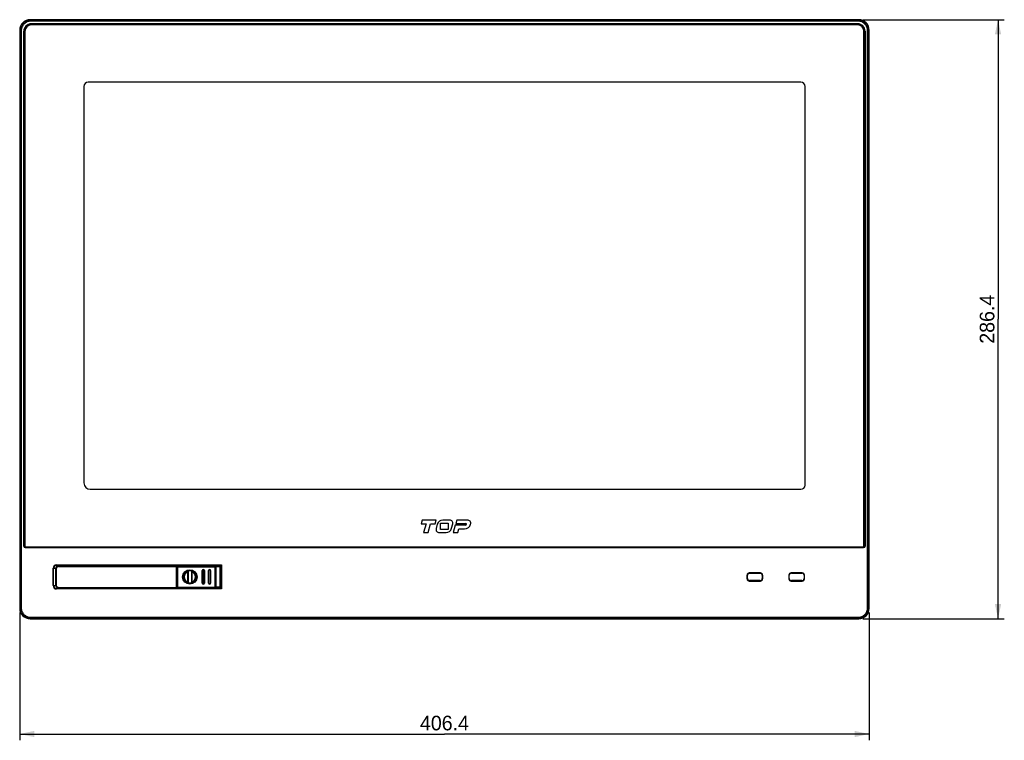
# Model space of a CAD drawing. Header units: millimetres. Extents: x 0 to 1682, y 0 to 1188.
# Tile 11 of 35: x 367 to 838, y 431 to 775. Entities that reach past the tile are written whole.
import ezdxf

# ---------------------------------------------------------------- set-up
doc = ezdxf.new("R2010")
doc.units = ezdxf.units.MM
doc.header["$LTSCALE"] = 92.51
doc.layers.get('0').update_dxf_attribs({"linetype": 'CONTINUOUS'})
for name, color, linetype in [('2D-TOPRC1500_00-DIM', 7, 'CONTINUOUS'), ('FR_HOST_COVER-GUIDE-SHAPE', 7, 'CONTINUOUS'), ('FR_HOST_COVER-LOCK-SHAPE', 7, 'CONTINUOUS'), ('FR_HOST_USB_COVER-SHAPE', 7, 'CONTINUOUS'), ('FRONT_CASE-RC15_B-SHAPE', 7, 'CONTINUOUS'), ('IRDA_WINDOW-SHAPE', 7, 'CONTINUOUS'), ('LED_WINDOW-SHAPE', 7, 'CONTINUOUS'), ('LOCKING_KEY-SHAPE', 7, 'CONTINUOUS'), ('TOUCH-15W-SHAPE', 7, 'CONTINUOUS'), ('USB_COVER_HINGE_PIN-RTW-SHAPE', 7, 'CONTINUOUS')]:
    doc.layers.add(name, color=color, linetype=linetype)
doc.styles.get("Standard").update_dxf_attribs({"font": 'GOTHIC.TTF'})
doc.dimstyles.new('DIMSTYLE_1', dxfattribs={"dimtxt": 7, "dimasz": 7, "dimexe": 1.5, "dimexo": 1, "dimgap": 0.875, "dimtad": 1, "dimdec": 5, "dimdsep": 46, "dimtxsty": 'Standard', "dimblk": '_FILLED', "dimblk1": '_FILLED', "dimblk2": '_FILLED', "dimcen": 0.09, "dimadec": 5, "dimazin": 2, "dimtp": 0.8, "dimtm": 0.8, "dimtfac": 1, "dimtdec": 5, "dimtofl": 0, "dimtmove": 0, "dimatfit": 3, "dimldrblk": '_FILLED', "dimfxl": 1, "dimtolj": 1, "dimarcsym": 0})
doc.dimstyles.new('DIMSTYLE_2', dxfattribs={"dimtxt": 7, "dimasz": 7, "dimexe": 1.5, "dimexo": 1, "dimgap": 0.875, "dimtad": 1, "dimdec": 5, "dimdsep": 46, "dimtxsty": 'Standard', "dimblk": '_FILLED', "dimblk1": '_FILLED', "dimblk2": '_FILLED', "dimcen": 0.09, "dimadec": 5, "dimazin": 2, "dimtp": 0.5, "dimtm": 0.5, "dimtfac": 1, "dimtdec": 5, "dimtofl": 0, "dimtmove": 0, "dimatfit": 3, "dimldrblk": '_FILLED', "dimfxl": 1, "dimtolj": 1, "dimarcsym": 0})

# ---------------------------------------------------------------- blocks, each defined once
blk = doc.blocks.new('_FILLED')
at = {"color": 0, "linetype": 'ByBlock'}
blk.add_solid([(0, 0), (-1, 0.214), (-1, -0.214)], dxfattribs=at)
blk = doc.blocks.new('*D1')
at = {"layer": '2D-TOPRC1500_00-DIM', "color": 2, "linetype": 'Continuous'}
for p, q in [((366.66, 491.63), (366.66, 430.54)), ((773.06, 491.63), (773.06, 430.54)), ((366.66, 433.54), (569.86, 433.54)), ((773.06, 433.54), (569.86, 433.54))]:
    blk.add_line(p, q, dxfattribs=at)
at = {"layer": '2D-TOPRC1500_00-DIM', "color": 2, "linetype": 'Continuous', "xscale": 7, "yscale": 7, "zscale": 7, "rotation": 180}
blk.add_blockref('_FILLED', (366.66, 433.54), dxfattribs=at)
at = {"layer": '2D-TOPRC1500_00-DIM', "color": 2, "linetype": 'Continuous', "xscale": 7, "yscale": 7, "zscale": 7}
blk.add_blockref('_FILLED', (773.06, 433.54), dxfattribs=at)
at = {"layer": '2D-TOPRC1500_00-DIM', "color": 2, "linetype": 'Continuous', "insert": (569.86, 442.29), "char_height": 7, "width": 23.5926, "attachment_point": 2, "line_spacing_factor": 0.9}
blk.add_mtext('406.4', dxfattribs=at)
blk = doc.blocks.new('*D2')
at = {"layer": '2D-TOPRC1500_00-DIM', "color": 2, "linetype": 'Continuous'}
for p, q in [((770.06, 775.04), (837.69, 775.04)), ((834.69, 775.04), (834.69, 631.84)), ((834.69, 488.64), (834.69, 631.84)), ((770.06, 488.64), (837.69, 488.64))]:
    blk.add_line(p, q, dxfattribs=at)
at = {"layer": '2D-TOPRC1500_00-DIM', "color": 2, "linetype": 'Continuous', "xscale": 7, "yscale": 7, "zscale": 7}
for p, rotation in [((834.69, 775.04), 90), ((834.69, 488.64), 270)]:
    blk.add_blockref('_FILLED', p, dxfattribs=dict(at, rotation=rotation))
at = {"layer": '2D-TOPRC1500_00-DIM', "color": 2, "linetype": 'Continuous', "insert": (825.94, 631.84), "char_height": 7, "width": 23.5926, "attachment_point": 2, "rotation": 90, "line_spacing_factor": 0.9}
blk.add_mtext('286.4', dxfattribs=at)

msp = doc.modelspace()

# ---------------------------------------------------------------- linework, layer by layer
at = {"layer": 'FR_HOST_COVER-GUIDE-SHAPE', "color": 7, "linetype": 'Continuous'}
for p, q in [((441.68451, 513.832751), (441.857995, 513.832751)), ((441.857995, 513.836242), (462.557993, 513.836242)), ((441.857995, 513.832751), (441.857995, 513.636242)), ((441.857995, 513.79828), (442.308896, 513.794345)), ((443.057995, 513.801334), (443.057995, 513.836242)), ((459.507995, 513.836242), (459.507995, 513.777772)), ((460.244888, 513.772521), (462.494281, 513.772521)), ((460.490543, 513.572528), (462.694274, 513.572528)), ((462.494281, 513.772521), (462.557993, 513.836242)), ((462.494281, 503.499963), (462.494281, 513.772521)), ((462.694274, 513.572528), (462.757995, 513.636239)), ((462.694274, 513.572528), (462.694274, 503.699956)), ((462.757995, 503.636244), (462.757995, 513.636239)), ((441.68451, 503.439733), (441.857995, 503.439733)), ((441.857995, 503.439733), (441.857995, 503.636242)), ((442.308896, 503.478139), (441.857995, 503.474204)), ((441.857995, 503.436242), (462.557993, 503.436242)), ((443.057995, 503.436242), (443.057995, 503.471149)), ((459.507995, 503.494712), (459.507995, 503.436242)), ((462.494281, 503.499963), (460.244888, 503.499963)), ((462.694274, 503.699956), (460.490543, 503.699956)), ((462.557993, 503.436242), (462.494281, 503.499963)), ((462.757995, 503.636244), (462.694274, 503.699956))]:
    msp.add_line(p, q, dxfattribs=at)
for points, knots in [([(462.494281, 513.772521), (462.545306, 513.772517), (462.651632, 513.729879), (462.69427, 513.623553), (462.694274, 513.572528)], [0, 0, 0, 0, 0.5000000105, 1, 1, 1, 1]), ([(462.694274, 503.699956), (462.69427, 503.648931), (462.651632, 503.542605), (462.545306, 503.499967), (462.494281, 503.499963)], [0, 0, 0, 0, 0.5000000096, 1, 1, 1, 1])]:
    msp.add_open_spline(points, degree=3, knots=knots, dxfattribs=at)
for points in [[(462.557988, 513.836237), (462.609015, 513.836236), (462.715351, 513.793598), (462.757989, 513.687262), (462.75799, 513.636234)], [(462.557988, 503.436247), (462.609015, 503.436248), (462.715351, 503.478886), (462.757989, 503.585222), (462.75799, 503.636249)]]:
    msp.add_open_spline(points, degree=3, dxfattribs=at)
at = {"layer": 'FR_HOST_COVER-LOCK-SHAPE', "color": 7, "linetype": 'Continuous'}
for p, q in [((442.090307, 513.469034), (442.057995, 513.501346)), ((442.057995, 513.501346), (442.057995, 511.636242)), ((442.090307, 503.80345), (442.090307, 513.469034)), ((442.090307, 513.469034), (460.499245, 513.469034)), ((442.390296, 513.769022), (442.357984, 513.801334)), ((457.060866, 513.801334), (442.357984, 513.801334)), ((442.390296, 503.503462), (442.390296, 513.769022)), ((442.390296, 513.769022), (460.199257, 513.769022)), ((457.107995, 513.777772), (457.060866, 513.801334)), ((460.199257, 503.503462), (460.199257, 513.769022)), ((460.499245, 513.469034), (460.499245, 503.80345)), ((441.857995, 511.563448), (442.080885, 511.644573)), ((454.007995, 511.636242), (454.007995, 505.636242)), ((454.007995, 511.636242), (454.215101, 511.636242)), ((454.015223, 505.636242), (454.015223, 511.636242)), ((454.215101, 505.636242), (454.215101, 511.636242)), ((454.800889, 511.636242), (454.800889, 505.636242)), ((454.800889, 511.636242), (455.007995, 511.636242)), ((455.000767, 511.636242), (455.000767, 505.636242)), ((455.007995, 505.636242), (455.007995, 511.636242)), ((457.007995, 511.636242), (457.007995, 505.636242)), ((457.007995, 511.636242), (457.215101, 511.636242)), ((457.015223, 505.636242), (457.015223, 511.636242)), ((457.215101, 505.636242), (457.215101, 511.636242)), ((457.800889, 511.636242), (458.007995, 511.636242)), ((457.800889, 511.636242), (457.800889, 505.636242)), ((458.000767, 511.636242), (458.000767, 505.636242)), ((458.007995, 505.636242), (458.007995, 511.636242)), ((441.857995, 505.709036), (442.080885, 505.627911)), ((442.057995, 503.771138), (442.057995, 505.636242)), ((454.007995, 505.636242), (454.215101, 505.636242)), ((454.800889, 505.636242), (455.007995, 505.636242)), ((457.007995, 505.636242), (457.215101, 505.636242)), ((458.007995, 505.636242), (457.800889, 505.636242)), ((442.057995, 503.771138), (442.090307, 503.80345)), ((442.090307, 503.80345), (460.499245, 503.80345)), ((442.357984, 503.471149), (442.390296, 503.503462)), ((457.060866, 503.471149), (442.357984, 503.471149)), ((460.199257, 503.503462), (442.390296, 503.503462)), ((457.107995, 503.494712), (457.060866, 503.471149))]:
    msp.add_line(p, q, dxfattribs=at)
for radius in [3.436656, 3.233165, 3.2]:
    msp.add_circle((448.057995, 508.636242), radius, dxfattribs=at)
for centre, radius, start, end in [((454.507995, 511.636242), 0.5, 0, 180), ((454.507995, 511.636242), 0.492772, 0, 180), ((454.507995, 511.636241), 0.292894, 0.00008909, 179.99991091), ((457.507995, 511.636242), 0.5, 0, 180), ((457.507995, 511.636242), 0.492772, 0, 180), ((457.507995, 511.636241), 0.292894, 0.00008909, 179.99991091), ((454.507995, 505.636242), 0.5, 180, 360), ((454.507995, 505.636242), 0.492772, 180, 360), ((454.507995, 505.636242), 0.292894, 180.00008909, 359.99991091), ((457.507995, 505.636242), 0.5, 180, 360), ((457.507995, 505.636242), 0.492772, 180, 360), ((457.507995, 505.636242), 0.292894, 180.00008781, 359.99991219)]:
    msp.add_arc(centre, radius, start, end, dxfattribs=at)
for centre, major_axis, start_param, end_param in [((442.358007, 513.501323), (-0.212148, 0.212148), -0.7853600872, 0.7853600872), ((460.207984, 513.47776), (0.212148, 0.212148), -0.7853600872, 0.7853600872), ((442.358007, 503.771161), (0.212148, 0.212148), -3.9269527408, -2.3562325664), ((460.207984, 503.794723), (0.212148, -0.212148), -0.7853600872, 0.7853600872)]:
    msp.add_ellipse(centre, major_axis=major_axis, ratio=0.9999238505, start_param=start_param, end_param=end_param, dxfattribs=at)
for points, knots in [([(442.090307, 513.469034), (442.090313, 513.545571), (442.15427, 513.70506), (442.313759, 513.769016), (442.390296, 513.769022)], [0, 0, 0, 0, 0.499999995, 1, 1, 1, 1]), ([(460.199257, 513.769022), (460.275794, 513.769016), (460.435283, 513.70506), (460.49924, 513.545571), (460.499245, 513.469034)], [0, 0, 0, 0, 0.499999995, 1, 1, 1, 1]), ([(442.390296, 503.503462), (442.313759, 503.503467), (442.15427, 503.567424), (442.090313, 503.726913), (442.090307, 503.80345)], [0, 0, 0, 0, 0.4999999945, 1, 1, 1, 1]), ([(460.499245, 503.80345), (460.49924, 503.726913), (460.435283, 503.567424), (460.275794, 503.503467), (460.199257, 503.503462)], [0, 0, 0, 0, 0.4999999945, 1, 1, 1, 1])]:
    msp.add_open_spline(points, degree=3, knots=knots, dxfattribs=at)
at = {"layer": 'FR_HOST_USB_COVER-SHAPE', "color": 7, "linetype": 'Continuous'}
for p, q in [((385.357995, 513.636242), (385.357995, 513.836242)), ((441.657995, 513.836242), (385.357995, 513.836242)), ((385.357995, 513.636242), (441.857995, 513.636242)), ((441.657995, 503.436242), (441.657995, 513.836242)), ((441.857995, 503.636242), (441.857995, 513.636242)), ((383.857995, 512.336242), (383.857995, 504.936242)), ((384.057995, 512.336242), (383.857995, 512.336242)), ((384.057995, 512.336242), (384.057995, 504.936242)), ((384.057995, 504.936242), (383.857995, 504.936242)), ((385.357995, 503.636242), (385.357995, 503.436242)), ((385.357995, 503.636242), (441.857995, 503.636242)), ((385.357995, 503.436242), (441.657995, 503.436242))]:
    msp.add_line(p, q, dxfattribs=at)
for centre, radius, start, end in [((385.357995, 512.336242), 1.5, 90, 180), ((385.357995, 512.336242), 1.3, 90, 180), ((441.657995, 513.636242), 0.2, 0, 90), ((385.357995, 504.936242), 1.5, 180, 270), ((385.357995, 504.936242), 1.3, 180, 270), ((441.657995, 503.636242), 0.2, 270, 360)]:
    msp.add_arc(centre, radius, start, end, dxfattribs=at)
at = {"layer": 'FRONT_CASE-RC15_B-SHAPE', "color": 7, "linetype": 'Continuous'}
for p, q in [((371.881945, 774.809246), (371.654949, 775.036242)), ((768.061041, 775.036242), (371.654949, 775.036242)), ((371.881945, 774.291796), (371.881945, 774.809246)), ((767.834045, 774.809246), (371.881945, 774.809246)), ((767.834045, 774.291796), (371.881945, 774.291796)), ((372.157995, 773.080752), (372.157995, 773.036242)), ((767.557995, 773.080752), (372.157995, 773.080752)), ((372.157995, 773.036242), (767.557995, 773.036242)), ((767.557995, 773.080752), (767.557995, 773.036242)), ((767.834045, 774.809246), (768.061041, 775.036242)), ((767.834045, 774.291796), (767.834045, 774.809246)), ((366.657995, 770.039288), (366.657995, 493.633196)), ((366.884991, 769.812292), (366.657995, 770.039288)), ((366.884991, 769.812292), (366.884991, 493.860192)), ((367.402441, 769.812292), (366.884991, 769.812292)), ((367.402441, 769.812292), (367.402441, 493.860192)), ((368.613485, 769.536242), (368.613485, 523.341602)), ((368.613485, 769.536242), (368.657995, 769.536242)), ((368.657995, 523.386112), (368.657995, 769.536242)), ((771.102506, 769.536242), (771.057995, 769.536242)), ((771.057995, 769.536242), (771.057995, 523.386112)), ((771.102506, 523.341602), (771.102506, 769.536242)), ((772.31355, 769.812292), (772.830999, 769.812292)), ((772.31355, 493.860192), (772.31355, 769.812292)), ((772.830999, 769.812292), (773.057995, 770.039288)), ((772.830999, 493.860192), (772.830999, 769.812292)), ((773.057995, 493.633196), (773.057995, 770.039288)), ((368.613485, 523.341602), (368.657995, 523.386112)), ((771.102506, 523.341602), (771.057995, 523.386112)), ((369.313378, 522.641709), (369.357889, 522.686219)), ((369.313378, 522.641709), (770.402612, 522.641709)), ((369.357889, 522.686219), (770.358102, 522.686219)), ((770.402612, 522.641709), (770.358102, 522.686219)), ((384.252704, 514.202632), (384.252704, 514.402602)), ((384.252704, 514.402602), (463.251777, 514.402602)), ((384.308688, 514.146648), (384.252704, 514.202632)), ((384.252704, 514.202632), (463.051807, 514.202632)), ((389.853084, 514.087459), (389.818964, 514.070405)), ((389.853084, 513.836242), (389.853084, 514.087459)), ((389.988369, 513.836242), (389.988369, 514.090642)), ((392.196782, 513.836242), (392.196782, 514.130133)), ((392.673752, 513.836242), (392.673752, 514.136242)), ((392.673752, 514.136242), (434.773158, 514.136242)), ((435.746946, 514.01225), (435.634063, 514.127667)), ((435.746946, 514.01225), (435.746946, 513.836242)), ((462.861425, 514.01225), (435.746946, 514.01225)), ((462.857995, 513.81228), (462.651128, 513.81228)), ((462.857995, 503.460203), (462.857995, 513.81228)), ((462.861425, 514.01225), (463.251777, 514.402602)), ((463.051807, 514.202632), (463.051807, 503.069852)), ((463.251777, 514.402602), (463.251777, 502.869882)), ((382.652948, 504.469638), (382.652948, 512.802845)), ((382.852917, 512.802845), (382.652948, 512.802845)), ((382.908901, 512.746861), (382.852917, 512.802845)), ((382.852917, 504.469638), (382.852917, 512.802845)), ((382.908901, 504.525623), (382.908901, 512.746861)), ((714.660376, 509.58447), (714.660376, 507.688014)), ((721.056223, 510.583861), (715.659767, 510.583861)), ((722.055614, 507.688014), (722.055614, 509.58447)), ((734.660376, 509.58447), (734.660376, 507.688014)), ((741.056223, 510.583861), (735.659767, 510.583861)), ((742.055614, 507.688014), (742.055614, 509.58447)), ((382.852917, 504.469638), (382.652948, 504.469638)), ((382.852917, 504.469638), (382.908901, 504.525623)), ((715.659767, 506.688623), (721.056223, 506.688623)), ((735.659767, 506.688623), (741.056223, 506.688623)), ((384.252704, 503.069852), (384.308688, 503.125836)), ((384.252704, 503.069852), (384.252704, 502.869882)), ((463.051807, 503.069852), (384.252704, 503.069852)), ((463.251777, 502.869882), (384.252704, 502.869882)), ((389.853084, 503.185024), (389.818964, 503.202079)), ((389.853084, 503.185024), (389.853084, 503.436242)), ((389.988369, 503.181842), (389.988369, 503.436242)), ((392.196782, 503.142351), (392.196782, 503.436242)), ((392.673752, 503.136242), (392.673752, 503.436242)), ((434.778166, 503.136242), (392.673752, 503.136242)), ((435.639072, 503.144817), (435.754489, 503.260234)), ((435.754489, 503.260234), (435.754489, 503.436242)), ((435.754489, 503.260234), (462.861425, 503.260234)), ((462.651128, 503.460203), (462.857995, 503.460203)), ((463.251777, 502.869882), (462.861425, 503.260234)), ((366.884991, 493.860192), (366.657995, 493.633196)), ((367.402441, 493.860192), (366.884991, 493.860192)), ((772.31355, 493.860192), (772.830999, 493.860192)), ((772.830999, 493.860192), (773.057995, 493.633196)), ((371.881945, 488.863238), (371.654949, 488.636242)), ((371.654949, 488.636242), (768.061041, 488.636242)), ((371.881945, 489.380687), (371.881945, 488.863238)), ((371.881945, 489.380687), (767.834045, 489.380687)), ((371.881945, 488.863238), (767.834045, 488.863238)), ((767.834045, 489.380687), (767.834045, 488.863238)), ((767.834045, 488.863238), (768.061041, 488.636242))]:
    msp.add_line(p, q, dxfattribs=at)
for centre, radius, start, end in [((372.157995, 769.536242), 3.54451, 90, 180), ((372.157995, 769.536242), 3.5, 90, 180), ((767.557995, 769.536242), 3.54451, 0, 90), ((767.557995, 769.536242), 3.5, 0, 90), ((384.252616, 512.802933), 1.599666, 89.99686831, 180.00313169), ((384.252535, 512.803014), 1.399615, 89.99309406, 180.00690594), ((384.3092, 512.746349), 1.400302, 90.02095819, 179.97904181), ((395.264677, 513.544371), 5.480388, 176.338501, 176.93804075), ((435.639904, 513.625545), 1.006012, 149.49289177, 167.90321075), ((384.252616, 504.469551), 1.599666, 179.99686831, 270.00313169), ((384.252535, 504.46947), 1.399615, 179.99309433, 270.00690567), ((384.3092, 504.526135), 1.400302, 180.0209582, 269.9790418), ((395.264671, 503.728112), 5.480382, 183.06195933, 183.66149987), ((435.645162, 503.647079), 1.006298, 192.10418752, 210.5067326)]:
    msp.add_arc(centre, radius, start, end, dxfattribs=at)
for centre, major_axis, ratio, start_param, end_param in [((371.661043, 770.033194), (-3.539843, 3.539843), 0.998782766, -0.7847891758, 0.7847891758), ((768.054947, 770.033194), (3.539843, 3.539843), 0.998782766, -0.7847891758, 0.7847891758), ((369.313591, 523.341815), (0.495126, 0.495126), 0.9996954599, -3.9268385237, -2.3563467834), ((369.358102, 523.386326), (0.495126, 0.495126), 0.9996954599, 2.3563467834, 3.9268385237), ((770.357889, 523.386326), (-0.495126, 0.495126), 0.9996954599, 2.3563467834, 3.9268385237), ((770.402399, 523.341815), (0.495126, -0.495126), 0.9996954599, -0.7852458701, 0.7852458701), ((390.052962, 514.087338), (0.2, 0), 0.0174550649, 1.8996560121, 3.1066860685), ((388.857995, 514.14846), (3.5, 0), 0.0174550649, -1.2419366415, -0.304692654), ((392.673752, 514.127514), (0.5, 0), 0.0174550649, 1.5707963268, 2.8368999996), ((462.861486, 513.81228), (0, 0.2), 0.0174550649, 0.0174532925, 1.5707963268), ((715.660986, 509.583251), (0.707969, -0.707969), 0.998782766, 2.3568034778, 3.9263818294), ((721.055004, 509.583251), (-0.707969, -0.707969), 0.998782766, 2.3568034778, 3.9263818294), ((735.660986, 509.583251), (0.707969, -0.707969), 0.998782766, 2.3568034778, 3.9263818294), ((741.055004, 509.583251), (-0.707969, -0.707969), 0.998782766, 2.3568034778, 3.9263818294), ((715.660986, 507.689233), (0.707969, 0.707969), 0.998782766, 2.3568034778, 3.9263818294), ((721.055004, 507.689233), (-0.707969, 0.707969), 0.998782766, 2.3568034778, 3.9263818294), ((735.660986, 507.689233), (0.707969, 0.707969), 0.998782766, 2.3568034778, 3.9263818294), ((741.055004, 507.689233), (-0.707969, 0.707969), 0.998782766, 2.3568034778, 3.9263818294), ((390.052962, 503.185146), (0.2, 0), 0.0174550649, -3.1066860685, -1.8996560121), ((388.857995, 503.124023), (3.5, 0), 0.0174550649, 0.304692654, 1.2419366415), ((392.673752, 503.144969), (0.5, 0), 0.0174550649, -2.8368999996, -1.5707963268), ((462.861486, 503.460203), (0, 0.2), 0.0174550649, -4.7123889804, -3.1590459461), ((371.661043, 493.63929), (3.539843, 3.539843), 0.998782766, -3.9263818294, -2.3568034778), ((768.054947, 493.63929), (-3.539843, 3.539843), 0.998782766, -3.9263818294, -2.3568034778)]:
    msp.add_ellipse(centre, major_axis=major_axis, ratio=ratio, start_param=start_param, end_param=end_param, dxfattribs=at)
for points, knots in [([(371.881945, 774.809246), (371.231802, 774.809164), (369.917685, 774.549124), (368.256816, 773.437082), (367.145017, 771.776237), (366.885073, 770.462281), (366.884991, 769.812292)], [0, 0, 0, 0, 0.2500888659, 0.5000290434, 0.7499704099, 1, 1, 1, 1]), ([(371.881945, 774.291796), (371.299081, 774.291796), (370.120955, 774.058831), (368.63195, 773.061983), (367.63532, 771.572999), (367.402441, 770.395018), (367.402441, 769.812292)], [0, 0, 0, 0, 0.2500973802, 0.500029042, 0.7499618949, 1, 1, 1, 1]), ([(772.830999, 769.812292), (772.830918, 770.462435), (772.570877, 771.776552), (771.458835, 773.437421), (769.79799, 774.54922), (768.484034, 774.809164), (767.834045, 774.809246)], [0, 0, 0, 0, 0.2500888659, 0.5000290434, 0.7499704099, 1, 1, 1, 1]), ([(772.31355, 769.812292), (772.31355, 770.395156), (772.080585, 771.573282), (771.083736, 773.062287), (769.594753, 774.058917), (768.416771, 774.291796), (767.834045, 774.291796)], [0, 0, 0, 0, 0.2500973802, 0.500029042, 0.7499618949, 1, 1, 1, 1]), ([(389.818964, 514.070405), (389.48654, 514.069151), (388.822282, 514.067989), (387.842887, 514.069972), (386.912787, 514.075555), (386.189331, 514.083198), (385.668821, 514.091166), (385.333587, 514.097551), (385.041268, 514.104522), (384.795358, 514.111901), (384.599004, 514.119739), (384.467176, 514.126654), (384.388605, 514.133063), (384.349275, 514.136812), (384.324876, 514.141413), (384.311553, 514.143794), (384.308688, 514.146648)], [0, 0, 0, 0, 0.1809070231, 0.3614886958, 0.5329869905, 0.687075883, 0.7552130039, 0.8162820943, 0.8695410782, 0.9143438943, 0.9501477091, 0.9765261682, 0.9860808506, 0.9931745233, 0.997799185, 1, 1, 1, 1]), ([(389.818964, 514.070405), (389.814568, 514.068208), (389.811764, 514.048742), (389.805078, 514.017393), (389.800403, 513.961503), (389.797067, 513.919093), (389.795476, 513.894358)], [0, 0, 0, 0, 0.0826381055, 0.2765278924, 0.5832204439, 1, 1, 1, 1]), ([(434.773156, 514.136242), (434.856466, 514.136242), (435.143453, 514.135396), (435.430418, 514.131229), (435.634063, 514.127667)], [0, 0, 0, 0, 0.2902927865, 1, 1, 1, 1]), ([(435.634063, 514.127667), (435.540331, 514.127698), (435.348813, 514.072676), (435.218815, 513.921638), (435.179715, 513.836452)], [0, 0, 0, 0, 0.5000045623, 1, 1, 1, 1]), ([(435.746946, 514.01225), (435.675407, 514.012241), (435.530587, 513.980751), (435.412722, 513.890898), (435.366335, 513.836421)], [0, 0, 0, 0, 0.4999571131, 1, 1, 1, 1]), ([(383.905982, 512.704219), (383.766522, 512.707014), (383.570767, 512.711372), (383.328257, 512.718804), (383.18769, 512.72382), (383.076435, 512.729615), (382.993196, 512.733589), (382.942301, 512.740952), (382.915049, 512.742168), (382.908901, 512.746861)], [0, 0, 0, 0, 0.4190104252, 0.5880806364, 0.7290171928, 0.8411075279, 0.9238170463, 0.9767661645, 1, 1, 1, 1]), ([(382.908901, 504.525623), (382.91505, 504.530316), (382.942305, 504.531532), (382.993205, 504.538895), (383.076455, 504.54287), (383.187726, 504.548665), (383.328314, 504.553682), (383.570862, 504.561114), (383.766648, 504.565473), (383.90613, 504.568268)], [0, 0, 0, 0, 0.0232321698, 0.076179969, 0.1588864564, 0.2709764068, 0.4119131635, 0.5809857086, 1, 1, 1, 1]), ([(384.308688, 503.125836), (384.311553, 503.12869), (384.324875, 503.131071), (384.349272, 503.135672), (384.388601, 503.139421), (384.467169, 503.14583), (384.598995, 503.152744), (384.795346, 503.160582), (385.041254, 503.167961), (385.333571, 503.174932), (385.668804, 503.181318), (386.189313, 503.189285), (386.912769, 503.196929), (387.84287, 503.202512), (388.822271, 503.204494), (389.486534, 503.203333), (389.818964, 503.202079)], [0, 0, 0, 0, 0.0022006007, 0.0068250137, 0.0139184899, 0.0234726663, 0.0498504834, 0.0856539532, 0.1304563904, 0.1837150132, 0.2447839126, 0.3129209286, 0.4670097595, 0.6385082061, 0.8190899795, 1, 1, 1, 1]), ([(389.795476, 503.378126), (389.797067, 503.35339), (389.800403, 503.31098), (389.805078, 503.255091), (389.811764, 503.223742), (389.814568, 503.204276), (389.818964, 503.202079)], [0, 0, 0, 0, 0.416779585, 0.723472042, 0.9173618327, 1, 1, 1, 1]), ([(435.639072, 503.144817), (435.577944, 503.143753), (435.291003, 503.138761), (435.004011, 503.136242), (434.778162, 503.136242)], [0, 0, 0, 0, 0.2130317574, 1, 1, 1, 1]), ([(435.184729, 503.436012), (435.223837, 503.350832), (435.353828, 503.199795), (435.545345, 503.144792), (435.639072, 503.144817)], [0, 0, 0, 0, 0.5000041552, 1, 1, 1, 1]), ([(435.373879, 503.436063), (435.420259, 503.381599), (435.538114, 503.291741), (435.682936, 503.260243), (435.754489, 503.260234)], [0, 0, 0, 0, 0.4999368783, 1, 1, 1, 1]), ([(366.884991, 493.860192), (366.885073, 493.210049), (367.145113, 491.895932), (368.257155, 490.235063), (369.918, 489.123264), (371.231956, 488.863319), (371.881945, 488.863238)], [0, 0, 0, 0, 0.2500888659, 0.5000290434, 0.7499704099, 1, 1, 1, 1]), ([(367.402441, 493.860192), (367.402441, 493.277328), (367.635406, 492.099202), (368.632254, 490.610197), (370.121238, 489.613566), (371.299219, 489.380687), (371.881945, 489.380687)], [0, 0, 0, 0, 0.2500973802, 0.500029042, 0.7499618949, 1, 1, 1, 1]), ([(767.834045, 488.863238), (768.484188, 488.863319), (769.798305, 489.12336), (771.459174, 490.235402), (772.570973, 491.896247), (772.830918, 493.210203), (772.830999, 493.860192)], [0, 0, 0, 0, 0.2500888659, 0.5000290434, 0.7499704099, 1, 1, 1, 1]), ([(767.834045, 489.380687), (768.416909, 489.380687), (769.595035, 489.613652), (771.08404, 490.610501), (772.080671, 492.099484), (772.31355, 493.277466), (772.31355, 493.860192)], [0, 0, 0, 0, 0.2500973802, 0.500029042, 0.7499618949, 1, 1, 1, 1])]:
    msp.add_open_spline(points, degree=3, knots=knots, dxfattribs=at)
at = {"layer": 'IRDA_WINDOW-SHAPE', "color": 7, "linetype": 'Continuous'}
for p, q in [((714.839228, 509.408814), (714.707995, 509.540047)), ((714.707995, 507.732437), (714.707995, 509.540047)), ((714.839228, 507.86367), (714.839228, 509.408814)), ((715.70419, 510.536242), (721.0118, 510.536242)), ((715.835423, 510.405009), (715.70419, 510.536242)), ((715.835423, 510.405009), (720.880567, 510.405009)), ((720.880567, 510.405009), (721.0118, 510.536242)), ((721.876762, 509.408814), (722.007995, 509.540047)), ((721.876762, 509.408814), (721.876762, 507.86367)), ((722.007995, 509.540047), (722.007995, 507.732437)), ((714.839228, 507.86367), (714.707995, 507.732437)), ((715.835423, 506.867475), (715.70419, 506.736242)), ((721.0118, 506.736242), (715.70419, 506.736242)), ((720.880567, 506.867475), (715.835423, 506.867475)), ((720.880567, 506.867475), (721.0118, 506.736242)), ((721.876762, 507.86367), (722.007995, 507.732437))]:
    msp.add_line(p, q, dxfattribs=at)
for centre, major_axis, start_param, end_param in [((715.711815, 509.532422), (0.712499, -0.712499), -2.5593729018, -2.3599925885), ((715.711815, 509.532422), (-0.712499, 0.712499), -0.5822241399, 0.5822197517), ((715.843048, 509.401189), (0.712499, -0.712499), 2.3599925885, 3.9231927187), ((715.711815, 509.532422), (0.712499, -0.712499), 2.3990848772, 2.5593685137), ((715.711815, 509.532422), (-0.712499, 0.712499), -0.7816000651, -0.7425077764), ((720.872942, 509.401189), (-0.712499, -0.712499), 2.3599925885, 3.9231927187), ((721.004175, 509.532422), (0.712499, 0.712499), -0.7816000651, 0.7816000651), ((715.711815, 507.740062), (0.712499, 0.712499), -3.9231927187, -2.3599925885), ((715.843048, 507.871295), (0.712499, 0.712499), 2.3599925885, 3.9231927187), ((720.872942, 507.871295), (-0.712499, 0.712499), 2.3599925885, 3.9231927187), ((721.004175, 507.740062), (-0.712499, 0.712499), -3.9231927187, -3.7238167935), ((721.004175, 507.740062), (0.712499, -0.712499), -0.5822241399, 0.7816000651)]:
    msp.add_ellipse(centre, major_axis=major_axis, ratio=0.9924325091, start_param=start_param, end_param=end_param, dxfattribs=at)
at = {"layer": 'LED_WINDOW-SHAPE', "color": 7, "linetype": 'Continuous'}
for p, q in [((734.839228, 509.408814), (734.707995, 509.540047)), ((734.707995, 507.732437), (734.707995, 509.540047)), ((734.839228, 507.86367), (734.839228, 509.408814)), ((735.70419, 510.536242), (741.0118, 510.536242)), ((735.835423, 510.405009), (735.70419, 510.536242)), ((735.835423, 510.405009), (740.880567, 510.405009)), ((740.880567, 510.405009), (741.0118, 510.536242)), ((741.876762, 509.408814), (742.007995, 509.540047)), ((741.876762, 509.408814), (741.876762, 507.86367)), ((742.007995, 509.540047), (742.007995, 507.732437)), ((734.839228, 507.86367), (734.707995, 507.732437)), ((735.835423, 506.867475), (735.70419, 506.736242)), ((741.0118, 506.736242), (735.70419, 506.736242)), ((740.880567, 506.867475), (735.835423, 506.867475)), ((740.880567, 506.867475), (741.0118, 506.736242)), ((741.876762, 507.86367), (742.007995, 507.732437))]:
    msp.add_line(p, q, dxfattribs=at)
for centre, major_axis, start_param, end_param in [((735.711815, 509.532422), (0.712499, -0.712499), 2.3990848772, 3.9231927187), ((735.843048, 509.401189), (0.712499, -0.712499), 2.3599925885, 3.9231927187), ((735.711815, 509.532422), (-0.712499, 0.712499), -0.7816000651, -0.7425077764), ((740.872942, 509.401189), (-0.712499, -0.712499), 2.3599925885, 3.9231927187), ((741.004175, 509.532422), (0.712499, 0.712499), -0.7816000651, 0.7816000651), ((735.711815, 507.740062), (0.712499, 0.712499), -3.9231927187, -2.3599925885), ((735.843048, 507.871295), (0.712499, 0.712499), 2.3599925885, 3.9231927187), ((740.872942, 507.871295), (-0.712499, 0.712499), 2.3599925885, 3.9231927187), ((741.004175, 507.740062), (0.712499, -0.712499), -0.7816000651, -0.5822241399), ((741.004175, 507.740062), (-0.712499, 0.712499), -3.7238167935, -2.5593729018), ((741.004175, 507.740062), (0.712499, -0.712499), 0.5822197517, 0.7816000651)]:
    msp.add_ellipse(centre, major_axis=major_axis, ratio=0.9924325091, start_param=start_param, end_param=end_param, dxfattribs=at)
at = {"layer": 'LOCKING_KEY-SHAPE', "color": 7, "linetype": 'Continuous'}
for p, q in [((447.083698, 511.154326), (447.091674, 511.476352)), ((447.109725, 506.11329), (447.109725, 511.159194)), ((447.20971, 511.119954), (447.216186, 511.515714)), ((447.20971, 506.15253), (447.20971, 511.119954)), ((447.230687, 511.519913), (447.230687, 505.75257)), ((448.885304, 511.519913), (448.885304, 505.75257)), ((448.899804, 511.515714), (448.90628, 511.119954)), ((448.90628, 511.119954), (448.90628, 506.15253)), ((449.006265, 511.159194), (449.006265, 506.11329)), ((449.024316, 511.476352), (449.032292, 511.154326)), ((447.091674, 505.796132), (447.083698, 506.118158)), ((447.216186, 505.75677), (447.20971, 506.15253)), ((448.90628, 506.15253), (448.899804, 505.75677)), ((449.032292, 506.118158), (449.024316, 505.796132))]:
    msp.add_line(p, q, dxfattribs=at)
msp.add_circle((448.057995, 508.636242), 3, dxfattribs=at)
for start, end in [(111.15245437, 248.84754802), (291.15245154, 68.84754472)]:
    msp.add_arc((448.057995, 508.636242), 2.7, start, end, dxfattribs=at)
for points in [[(447.109725, 511.159194), (447.100899, 511.159255), (447.09193, 511.15751), (447.083698, 511.154326)], [(449.032292, 511.154326), (449.024061, 511.15751), (449.015091, 511.159255), (449.006265, 511.159194)], [(447.083698, 506.118158), (447.09193, 506.114973), (447.100899, 506.113229), (447.109725, 506.11329)], [(449.006265, 506.11329), (449.015091, 506.113229), (449.024061, 506.114973), (449.032292, 506.118158)]]:
    msp.add_open_spline(points, degree=3, dxfattribs=at)
for points, knots in [([(447.109725, 511.159194), (447.133871, 511.159029), (447.168152, 511.156484), (447.209128, 511.133048), (447.20971, 511.119954)], [0, 0, 0, 0, 0.6481668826, 1, 1, 1, 1]), ([(449.006265, 511.159194), (448.982119, 511.159029), (448.947838, 511.156485), (448.906862, 511.133048), (448.90628, 511.119954)], [0, 0, 0, 0, 0.6481667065, 1, 1, 1, 1]), ([(447.109725, 506.11329), (447.133871, 506.113455), (447.168152, 506.116), (447.209128, 506.139436), (447.20971, 506.15253)], [0, 0, 0, 0, 0.6481673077, 1, 1, 1, 1]), ([(449.006265, 506.11329), (448.982119, 506.113455), (448.947838, 506.116), (448.906862, 506.139436), (448.90628, 506.15253)], [0, 0, 0, 0, 0.6481673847, 1, 1, 1, 1])]:
    msp.add_open_spline(points, degree=3, knots=knots, dxfattribs=at)
at = {"layer": 'TOUCH-15W-SHAPE', "color": 7, "linetype": 'Continuous'}
for p, q in [((372.157995, 772.536242), (372.157995, 772.736242)), ((767.557995, 772.736242), (372.157995, 772.736242)), ((767.557995, 772.536242), (372.157995, 772.536242)), ((767.557995, 772.536242), (767.557995, 772.736242)), ((368.957995, 769.536242), (368.957995, 523.336242)), ((369.157995, 769.536242), (368.957995, 769.536242)), ((369.157995, 769.536242), (369.157995, 523.336242)), ((770.557995, 769.536242), (770.757995, 769.536242)), ((770.557995, 523.336242), (770.557995, 769.536242)), ((770.757995, 523.336242), (770.757995, 769.536242)), ((740.357995, 745.106242), (399.357995, 745.106242)), ((397.357995, 743.106242), (397.357995, 553.566242)), ((742.357995, 552.566242), (742.357995, 743.106242)), ((400.357995, 550.566242), (740.357995, 550.566242)), ((559.192742, 535.836542), (558.723026, 534.082382)), ((558.723026, 534.082382), (561.052978, 534.082382)), ((565.956902, 535.836542), (559.192742, 535.836542)), ((561.052978, 534.082382), (559.915979, 529.836242)), ((562.035737, 529.836242), (563.172736, 534.082382)), ((563.172736, 534.082382), (565.487186, 534.082382)), ((565.487186, 534.082382), (565.956902, 535.836542)), ((566.438177, 533.790443), (565.884902, 531.724231)), ((568.009695, 534.292142), (571.706295, 534.292142)), ((568.009695, 531.380342), (568.009695, 534.292142)), ((572.383155, 535.836542), (569.10425, 535.836542)), ((571.706295, 534.292142), (571.706295, 531.380342)), ((573.278833, 531.882341), (573.832108, 533.948552)), ((575.04021, 533.321042), (574.107076, 529.836242)), ((579.9023, 533.321042), (575.04021, 533.321042)), ((575.713791, 535.836542), (575.259869, 534.141362)), ((575.259869, 534.141362), (580.116593, 534.141362)), ((580.879191, 535.836542), (575.713791, 535.836542)), ((559.915979, 529.836242), (562.035737, 529.836242)), ((567.333855, 529.836242), (570.61276, 529.836242)), ((571.706295, 531.380342), (568.009695, 531.380342)), ((574.107076, 529.836242), (576.227083, 529.836242)), ((576.227083, 529.836242), (576.709797, 531.638942)), ((576.709797, 531.638942), (579.454717, 531.638942)), ((369.157995, 523.336242), (368.957995, 523.336242)), ((369.457995, 523.036242), (369.457995, 522.836242)), ((369.457995, 523.036242), (770.257995, 523.036242)), ((770.257995, 523.036242), (770.257995, 522.836242)), ((770.557995, 523.336242), (770.757995, 523.336242)), ((369.457995, 522.836242), (770.257995, 522.836242))]:
    msp.add_line(p, q, dxfattribs=at)
for centre, radius, start, end in [((372.157995, 769.536242), 3.2, 90, 180), ((372.157995, 769.536242), 3, 90, 180), ((767.557995, 769.536242), 3.2, 0, 90), ((767.557995, 769.536242), 3, 0, 90), ((399.357995, 743.106242), 2, 90, 180), ((740.357995, 743.106242), 2, 0, 90), ((400.357995, 553.566242), 3, 180, 270), ((740.357995, 552.566242), 2, 270, 360), ((569.10425, 533.076542), 2.76, 90, 165.00945), ((572.383155, 534.336542), 1.5, 345.00945, 90), ((579.454717, 534.678302), 3.03936, 270, 344.26949761), ((579.9023, 533.838348), 0.517306, 270, 360), ((580.116593, 533.838348), 0.303014, 0, 90), ((580.879191, 534.277082), 1.55946, 344.26949761, 90), ((567.333855, 531.336242), 1.5, 165.00945, 270), ((570.61276, 532.596242), 2.76, 270, 345.00945), ((369.457995, 523.336242), 0.5, 180, 270), ((369.457995, 523.336242), 0.3, 180, 270), ((770.257995, 523.336242), 0.5, 270, 360), ((770.257995, 523.336242), 0.3, 270, 360)]:
    msp.add_arc(centre, radius, start, end, dxfattribs=at)
at = {"layer": 'USB_COVER_HINGE_PIN-RTW-SHAPE', "color": 7, "linetype": 'Continuous'}
for p, q in [((388.057995, 513.936242), (387.957995, 513.836242)), ((389.657995, 513.936242), (388.057995, 513.936242)), ((389.657995, 513.936242), (389.757995, 513.836242)), ((388.057995, 503.336242), (387.957995, 503.436242)), ((389.657995, 503.336242), (388.057995, 503.336242)), ((389.657995, 503.336242), (389.757995, 503.436242))]:
    msp.add_line(p, q, dxfattribs=at)

# ---------------------------------------------------------------- dimensions: what is measured, and where the dimension line sits
at = {"layer": '2D-TOPRC1500_00-DIM', "color": 2, "linetype": 'Continuous'}
dim = msp.add_linear_dim(base=(834.692487, 775.036242), p1=(769.061041, 488.636242), p2=(769.061041, 775.036242), angle=90, dimstyle='DIMSTYLE_2', dxfattribs=at)
dim.commit()
dim.dimension.update_dxf_attribs({"geometry": '*D2', "text_midpoint": (834.692487, 631.883678), "dimtype": 160})
dim = msp.add_linear_dim(base=(773.057995, 433.536183), p1=(366.657995, 492.633196), p2=(773.057995, 492.633196), dimstyle='DIMSTYLE_1', dxfattribs=at)
dim.commit()
dim.dimension.update_dxf_attribs({"geometry": '*D1', "text_midpoint": (569.69804, 433.536183), "dimtype": 160})

doc.saveas('drawing.dxf')
